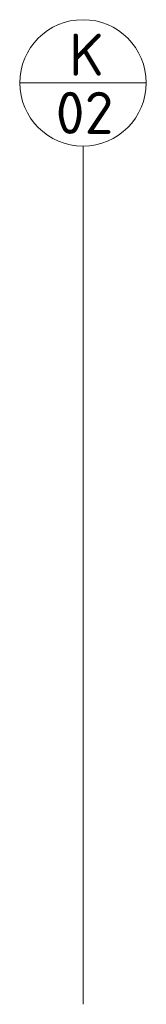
# Model space of a CAD drawing. Header units: millimetres. Extents: x -385852 to 238709, y -99680 to 201840.
# Tile 10 of 175: x 66031 to 66091, y -99680 to -99212. Entities that reach past the tile are written whole.
import ezdxf

# ---------------------------------------------------------------- set-up
doc = ezdxf.new("R2010")
doc.units = ezdxf.units.MM
for name, color, linetype in [('_____detaily', 1, 'Continuous'), ('_____detaily @ 10 VP1', 1, 'Continuous'), ('_____detaily @ 10 VP2', 1, 'Continuous'), ('_____detaily @ 10 VP3', 1, 'Continuous'), ('_____detaily @ 10 VP4', 1, 'Continuous'), ('_____detaily @ 10 VP5', 1, 'Continuous'), ('_____detaily @ 10 VP6', 1, 'Continuous'), ('_____detaily @ 10 VPModel', 1, 'Continuous')]:
    doc.layers.add(name, color=color, linetype=linetype)
doc.styles.add('A99_kota', font='isocpeur.ttf', dxfattribs={"height": 2})

# ---------------------------------------------------------------- blocks, each defined once
blk = doc.blocks.new('*U314')
at = {"layer": '_____detaily @ 10 VP1', "color": 5, "linetype": 'Continuous', "lineweight": 5, "insert": (66054.87, -99218.78), "char_height": 20, "width": 20.1411, "attachment_point": 1, "style": 'A99_kota'}
blk.add_mtext('K', dxfattribs=at)
at = {"layer": '_____detaily @ 10 VP2', "color": 5, "linetype": 'Continuous', "lineweight": 5, "insert": (66054.87, -99218.78), "char_height": 20, "width": 20.1411, "attachment_point": 1, "style": 'A99_kota'}
blk.add_mtext('K', dxfattribs=at)
at = {"layer": '_____detaily @ 10 VP3', "color": 5, "linetype": 'Continuous', "lineweight": 5, "insert": (66054.87, -99218.78), "char_height": 20, "width": 20.1411, "attachment_point": 1, "style": 'A99_kota'}
blk.add_mtext('K', dxfattribs=at)
at = {"layer": '_____detaily @ 10 VP4', "color": 5, "linetype": 'Continuous', "lineweight": 5, "insert": (66054.87, -99218.78), "char_height": 20, "width": 20.1411, "attachment_point": 1, "style": 'A99_kota'}
blk.add_mtext('K', dxfattribs=at)
at = {"layer": '_____detaily @ 10 VP5', "color": 5, "linetype": 'Continuous', "lineweight": 5, "insert": (66054.87, -99218.78), "char_height": 20, "width": 20.1411, "attachment_point": 1, "style": 'A99_kota'}
blk.add_mtext('K', dxfattribs=at)
at = {"layer": '_____detaily @ 10 VP6', "color": 5, "linetype": 'Continuous', "lineweight": 5, "insert": (66054.87, -99218.78), "char_height": 20, "width": 20.1411, "attachment_point": 1, "style": 'A99_kota'}
blk.add_mtext('K', dxfattribs=at)
at = {"layer": '_____detaily @ 10 VPModel', "color": 5, "linetype": 'Continuous', "lineweight": 5, "insert": (66054.87, -99218.78), "char_height": 20, "attachment_point": 1, "style": 'A99_kota'}
blk.add_mtext_dynamic_manual_height_columns('K', width=20.1411, gutter_width=100, heights=[0], dxfattribs=at)
blk = doc.blocks.new('*U315')
at = {"layer": '_____detaily @ 10 VP1', "color": 5, "linetype": 'Continuous', "lineweight": 5, "insert": (66048.54, -99246.39), "char_height": 20, "width": 20.1411, "attachment_point": 1, "style": 'A99_kota'}
blk.add_mtext('02', dxfattribs=at)
at = {"layer": '_____detaily @ 10 VP2', "color": 5, "linetype": 'Continuous', "lineweight": 5, "insert": (66048.54, -99246.39), "char_height": 20, "width": 20.1411, "attachment_point": 1, "style": 'A99_kota'}
blk.add_mtext('02', dxfattribs=at)
at = {"layer": '_____detaily @ 10 VP3', "color": 5, "linetype": 'Continuous', "lineweight": 5, "insert": (66048.54, -99246.39), "char_height": 20, "width": 20.1411, "attachment_point": 1, "style": 'A99_kota'}
blk.add_mtext('02', dxfattribs=at)
at = {"layer": '_____detaily @ 10 VP4', "color": 5, "linetype": 'Continuous', "lineweight": 5, "insert": (66048.54, -99246.39), "char_height": 20, "width": 20.1411, "attachment_point": 1, "style": 'A99_kota'}
blk.add_mtext('02', dxfattribs=at)
at = {"layer": '_____detaily @ 10 VP5', "color": 5, "linetype": 'Continuous', "lineweight": 5, "insert": (66048.54, -99246.39), "char_height": 20, "width": 20.1411, "attachment_point": 1, "style": 'A99_kota'}
blk.add_mtext('02', dxfattribs=at)
at = {"layer": '_____detaily @ 10 VP6', "color": 5, "linetype": 'Continuous', "lineweight": 5, "insert": (66048.54, -99246.39), "char_height": 20, "width": 20.1411, "attachment_point": 1, "style": 'A99_kota'}
blk.add_mtext('02', dxfattribs=at)
at = {"layer": '_____detaily @ 10 VPModel', "color": 5, "linetype": 'Continuous', "lineweight": 5, "insert": (66048.54, -99246.39), "char_height": 20, "attachment_point": 1, "style": 'A99_kota'}
blk.add_mtext_dynamic_manual_height_columns('02', width=20.1411, gutter_width=100, heights=[0], dxfattribs=at)

msp = doc.modelspace()

# ---------------------------------------------------------------- linework, layer by layer
at = {"layer": '_____detaily', "color": 5, "lineweight": 5}
for points in [[(66031.49139, -99242.15556), (66091.49139, -99242.15556)], [(66061.49139, -99679.71861), (66061.49139, -99272.15556)]]:
    msp.add_lwpolyline(points, dxfattribs=at)
msp.add_circle((66061.49139, -99242.15556), 30, dxfattribs=at)

# ---------------------------------------------------------------- block references
at = {"layer": '_____detaily', "color": 4, "linetype": 'Continuous', "lineweight": 5}
for name in ['*U314', '*U315']:
    msp.add_blockref(name, (0, 0), dxfattribs=at)

doc.saveas('drawing.dxf')
